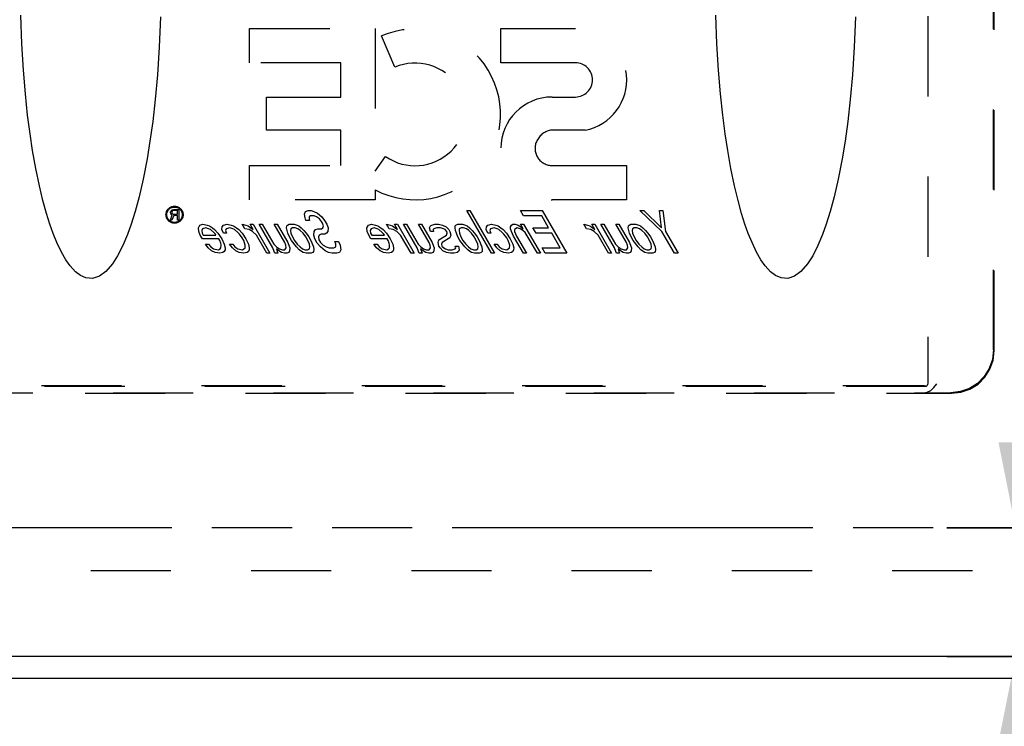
# Model space of a CAD drawing. Header units: inches. Extents: x 0 to 170, y 0 to 110.
# Tile 4 of 9: x 48 to 60, y 24 to 33. Entities that reach past the tile are written whole.
import ezdxf

# ---------------------------------------------------------------- set-up
doc = ezdxf.new("R2010")
doc.units = ezdxf.units.IN
doc.header["$LTSCALE"] = 9.35
doc.header["$MEASUREMENT"] = 0
doc.linetypes.add('HIDDEN', pattern=[0.2, 0.1, -0.1])
doc.linetypes.add('PHANTOM', pattern=[0.8, 0.45, -0.05, 0.1, -0.05, 0.1, -0.05])
doc.layers.get('0').update_dxf_attribs({"linetype": 'CONTINUOUS'})
for name, color, linetype in [('AVAILABLE_DOOR_SPACE', 7, 'CONTINUOUS'), ('BENT-SUB-6STUDS-TALLER', 7, 'CONTINUOUS'), ('DEFAULT_2', 8, 'HIDDEN'), ('DIMENSIONS', 7, 'CONTINUOUS')]:
    doc.layers.add(name, color=color, linetype=linetype)
doc.styles.get("Standard").update_dxf_attribs({"font": 'txt', "width": 0.8})
doc.dimstyles.new('DIMSTYLE_1', dxfattribs={"dimtxt": 0.85, "dimasz": 1, "dimexe": 0.18, "dimexo": 0.0625, "dimgap": 0.09, "dimtad": 0, "dimtih": 1, "dimtoh": 1, "dimzin": 4, "dimdsep": 46, "dimtxsty": 'Standard', "dimblk": '_FILLED', "dimblk1": '_FILLED', "dimblk2": '_FILLED', "dimcen": 0.09, "dimadec": 0, "dimazin": 0, "dimtfac": 1, "dimtofl": 0, "dimtmove": 0, "dimatfit": 3, "dimldrblk": '_FILLED', "dimfxl": 0, "dimtolj": 1, "dimtzin": 4, "dimarcsym": 0})
doc.dimstyles.new('DIMSTYLE_2', dxfattribs={"dimtxt": 0.85, "dimasz": 1, "dimexe": 0.18, "dimexo": 0.0625, "dimgap": 0.09, "dimtad": 0, "dimtih": 1, "dimtoh": 1, "dimzin": 4, "dimdsep": 46, "dimtxsty": 'Standard', "dimblk": '_FILLED', "dimblk1": '_FILLED', "dimblk2": '_FILLED', "dimcen": 0.09, "dimadec": 0, "dimazin": 0, "dimtfac": 1, "dimtofl": 0, "dimtmove": 0, "dimatfit": 3, "dimldrblk": '_FILLED', "dimfxl": 0, "dimtolj": 1, "dimtzin": 4, "dimarcsym": 0})

# ---------------------------------------------------------------- blocks, each defined once
blk = doc.blocks.new('_FILLED')
at = {"color": 0, "linetype": 'ByBlock'}
blk.add_solid([(0, 0), (-1, 0.2), (-1, -0.2)], dxfattribs=at)
blk = doc.blocks.new('*D')
at = {"layer": 'BENT-SUB-6STUDS-TALLER', "color": 2, "linetype": 'CONTINUOUS'}
for p, q in [((130.514, 82.575), (125.596, 82.575)), ((126.496, 82.575), (126.496, 55.8)), ((131.914, 82.575), (133.841, 82.575)), ((132.941, 82.575), (132.941, 69.975)), ((132.941, 54.95), (132.941, 67)), ((131.914, 54.95), (133.841, 54.95)), ((126.496, 27.325), (126.496, 54.1)), ((130.514, 27.325), (125.596, 27.325)), ((131.214, 26.625), (131.214, 22.717)), ((150.464, 26.625), (150.464, 22.717)), ((131.214, 23.617), (138.651, 23.617)), ((150.464, 23.617), (142.901, 23.617))]:
    blk.add_line(p, q, dxfattribs=at)
at = {"layer": 'DIMENSIONS', "color": 2, "linetype": 'CONTINUOUS'}
for p, q in [((44.113, 104.913), (44.113, 106.471)), ((68.113, 104.913), (68.113, 106.471)), ((44.113, 105.571), (53.988, 105.571)), ((68.113, 105.571), (58.238, 105.571)), ((43.571, 104.371), (40.969, 104.371)), ((41.869, 104.371), (41.869, 99.221)), ((41.869, 92.371), (41.869, 97.521)), ((43.571, 92.371), (40.969, 92.371)), ((148.879, 87.386), (148.098, 87.386)), ((148.879, 84.95), (148.879, 87.386)), ((59.872, 84.7), (59.872, 86.952)), ((59.872, 86.952), (60.697, 86.952)), ((152.207, 84.381), (153.694, 86.694)), ((153.694, 86.694), (154.519, 86.694)), ((43.556, 84.95), (40.597, 84.95)), ((41.497, 84.95), (41.497, 55.8)), ((151.996, 84.95), (147.979, 84.95)), ((18.706, 84.7), (21.743, 84.7)), ((20.843, 84.7), (20.843, 55.8)), ((59.071, 84.7), (60.772, 84.7)), ((151.389, 84.197), (147.979, 84.197)), ((148.879, 84.197), (148.879, 82.197)), ((152.839, 84.172), (152.839, 79.699)), ((152.089, 83.497), (152.089, 79.699)), ((59.071, 83.2), (60.772, 83.2)), ((60.772, 83.2), (59.071, 83.2)), ((59.872, 83.2), (59.872, 81.2)), ((59.872, 83.2), (59.872, 59.045)), ((152.089, 80.599), (150.089, 80.599)), ((152.839, 80.599), (154.863, 80.599)), ((45.738, 70.414), (45.738, 68.585)), ((64.988, 70.414), (64.988, 68.585)), ((45.738, 69.514), (53.238, 69.514)), ((64.988, 69.514), (57.488, 69.514)), ((44.238, 68.585), (44.238, 66.649)), ((45.738, 66.649), (45.738, 68.585)), ((64.988, 66.649), (64.988, 68.585)), ((67.863, 66.649), (67.863, 68.585)), ((44.238, 67.549), (42.238, 67.549)), ((45.738, 67.549), (47.666, 67.549)), ((64.988, 67.549), (63.484, 67.549)), ((67.863, 67.549), (69.863, 67.549)), ((59.872, 26.7), (59.872, 57.345)), ((41.497, 24.95), (41.497, 54.1)), ((20.843, 25.2), (20.843, 52.825)), ((59.872, 26.7), (59.872, 28.7)), ((60.772, 26.7), (59.071, 26.7)), ((59.071, 26.7), (60.772, 26.7)), ((18.706, 25.2), (21.743, 25.2)), ((59.071, 25.2), (60.772, 25.2)), ((59.872, 25.2), (59.872, 22.872)), ((43.556, 24.95), (40.597, 24.95)), ((59.872, 22.872), (60.697, 22.872)), ((44.238, 18.648), (44.238, 20.224)), ((67.863, 18.648), (67.863, 20.224)), ((44.238, 19.324), (52.226, 19.324)), ((67.863, 19.324), (59.876, 19.324))]:
    blk.add_line(p, q, dxfattribs=at)
at = {"layer": 'BENT-SUB-6STUDS-TALLER', "color": 2, "linetype": 'CONTINUOUS'}
for p, rotation in [((126.496, 82.575), 90), ((132.941, 82.575), 90), ((132.941, 54.95), 270), ((126.496, 27.325), 270), ((131.214, 23.617), 180)]:
    blk.add_blockref('_FILLED', p, dxfattribs=dict(at, rotation=rotation))
blk.add_blockref('_FILLED', (150.464, 23.617), dxfattribs=at)
at = {"layer": 'DIMENSIONS', "color": 2, "linetype": 'CONTINUOUS'}
for p, rotation in [((44.113, 105.571), 180), ((41.869, 104.371), 90), ((41.869, 92.371), 270), ((148.879, 84.95), 270), ((59.872, 84.7), 270), ((152.207, 84.381), 237.2760969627), ((41.497, 84.95), 90), ((20.843, 84.7), 90), ((148.879, 84.197), 90), ((59.872, 83.2), 90), ((59.872, 83.2), 90), ((152.839, 80.599), 180), ((45.738, 69.514), 180), ((45.738, 67.549), 180), ((67.863, 67.549), 180), ((59.872, 26.7), 270), ((59.872, 26.7), 270), ((20.843, 25.2), 270), ((41.497, 24.95), 270), ((59.872, 25.2), 90), ((44.238, 19.324), 180), ((67.863, 19.324), 360)]:
    blk.add_blockref('_FILLED', p, dxfattribs=dict(at, rotation=rotation))
for p in [(68.113, 105.571), (152.089, 80.599), (64.988, 69.514), (44.238, 67.549), (64.988, 67.549)]:
    blk.add_blockref('_FILLED', p, dxfattribs=at)
at = {"layer": 'BENT-SUB-6STUDS-TALLER', "color": 2, "linetype": 'CONTINUOUS', "width": 0.8}
for s, p in [('27.63', (131.241, 68.7)), ('typ.', (131.581, 67.425)), ('55.25', (124.796, 54.525)), ('19.25', (139.076, 23.192))]:
    blk.add_text(s, height=0.85, dxfattribs=at).set_placement(p)
at = {"layer": 'DIMENSIONS', "color": 2, "linetype": 'CONTINUOUS'}
for s, width, p in [('24.00', 0.8, (54.413, 105.146)), ('12.00', 0.8, (40.169, 97.946)), ('.75', 0.8, (145.633, 86.961)), ('1.50', 0.8, (61.122, 86.527)), ('%%c.44', 0.933333, (154.944, 86.269)), ('typ.', 0.8, (144.953, 85.686)), ('typ.', 0.8, (154.944, 84.994)), ('.75', 0.8, (155.288, 80.174)), ('typ.', 0.8, (155.288, 78.899)), ('19.25', 0.8, (53.663, 69.089)), ('1.50', 0.8, (48.091, 67.124)), ('2.88', 0.8, (60.339, 67.124)), ('56.50', 0.8, (58.172, 57.77)), ('59.50', 0.8, (19.143, 54.525)), ('60.00', 0.8, (39.797, 54.525)), ('DOOR', 0.8, (19.483, 53.25)), ('1.50', 0.8, (61.122, 22.447)), ('23.63 DOOR', 0.8, (52.651, 18.899))]:
    blk.add_text(s, height=0.85, dxfattribs=dict(at, width=width)).set_placement(p)

msp = doc.modelspace()

# ---------------------------------------------------------------- linework, layer by layer
at = {"color": 8, "linetype": 'HIDDEN'}
for p, q in [((50.011, 30.29), (50.034, 30.351)), ((50.013, 30.385), (50.016, 30.393)), ((50.013, 30.375), (50.013, 30.385)), ((50.016, 30.367), (50.013, 30.375)), ((50.016, 30.393), (50.024, 30.404)), ((50.024, 30.356), (50.016, 30.367)), ((50.024, 30.404), (50.034, 30.412)), ((50.034, 30.351), (50.024, 30.356)), ((50.031, 30.393), (50.029, 30.385)), ((50.029, 30.385), (50.029, 30.377)), ((50.029, 30.377), (50.031, 30.369)), ((50.05, 30.345), (50.029, 30.29)), ((50.037, 30.399), (50.031, 30.393)), ((50.031, 30.369), (50.037, 30.364)), ((50.034, 30.412), (50.047, 30.415)), ((50.045, 30.401), (50.037, 30.399)), ((50.037, 30.364), (50.045, 30.361)), ((50.094, 30.401), (50.045, 30.401)), ((50.045, 30.361), (50.094, 30.361)), ((50.047, 30.415), (50.11, 30.415)), ((50.094, 30.345), (50.05, 30.345)), ((50.094, 30.361), (50.094, 30.401)), ((50.094, 30.29), (50.094, 30.345)), ((50.11, 30.415), (50.11, 30.29)), ((51.578, 30.36), (51.588, 30.392)), ((51.582, 30.317), (51.578, 30.36)), ((51.588, 30.392), (51.617, 30.403)), ((51.617, 30.403), (51.652, 30.403)), ((51.632, 30.328), (51.63, 30.307)), ((51.647, 30.339), (51.632, 30.328)), ((51.689, 30.339), (51.647, 30.339)), ((51.652, 30.403), (51.686, 30.392)), ((51.686, 30.392), (51.727, 30.371)), ((51.716, 30.328), (51.689, 30.339)), ((51.75, 30.307), (51.716, 30.328)), ((51.727, 30.371), (51.78, 30.328)), ((51.78, 30.328), (51.811, 30.286)), ((53.469, 30.403), (53.504, 30.403)), ((53.758, 29.903), (53.469, 30.403)), ((53.504, 30.403), (53.793, 29.903)), ((54.096, 30.403), (54.349, 30.403)), ((54.133, 30.339), (54.096, 30.403)), ((54.344, 30.339), (54.133, 30.339)), ((54.424, 30.2), (54.344, 30.339)), ((54.349, 30.403), (54.638, 29.903)), ((55.49, 30.403), (55.533, 30.403)), ((55.744, 30.158), (55.49, 30.403)), ((55.533, 30.403), (55.741, 30.2)), ((55.716, 30.403), (55.758, 30.403)), ((55.741, 30.2), (55.716, 30.403)), ((55.758, 30.403), (55.787, 30.158)), ((50.029, 30.29), (50.011, 30.29)), ((50.11, 30.29), (50.094, 30.29)), ((50.339, 30.2), (50.356, 30.232)), ((50.356, 30.232), (50.392, 30.243)), ((50.392, 30.243), (50.441, 30.232)), ((50.441, 30.232), (50.468, 30.222)), ((50.468, 30.222), (50.501, 30.2)), ((50.612, 30.179), (50.615, 30.211)), ((50.615, 30.211), (50.631, 30.232)), ((50.631, 30.232), (50.674, 30.243)), ((50.674, 30.243), (50.722, 30.232)), ((50.722, 30.232), (50.749, 30.222)), ((50.749, 30.222), (50.783, 30.2)), ((50.85, 30.243), (50.891, 30.232)), ((50.881, 30.19), (50.85, 30.243)), ((50.891, 30.232), (50.918, 30.222)), ((50.918, 30.222), (50.952, 30.2)), ((50.941, 30.243), (50.977, 30.243)), ((50.978, 30.179), (50.941, 30.243)), ((50.977, 30.243), (51.173, 29.903)), ((51.047, 30.243), (51.082, 30.243)), ((51.207, 29.966), (51.047, 30.243)), ((51.082, 30.243), (51.217, 30.009)), ((51.223, 30.243), (51.258, 30.243)), ((51.346, 30.03), (51.223, 30.243)), ((51.258, 30.243), (51.381, 30.03)), ((51.367, 30.2), (51.369, 30.222)), ((51.369, 30.222), (51.377, 30.232)), ((51.377, 30.232), (51.399, 30.243)), ((51.399, 30.243), (51.456, 30.243)), ((51.456, 30.243), (51.49, 30.232)), ((51.49, 30.232), (51.51, 30.222)), ((51.51, 30.222), (51.536, 30.2)), ((51.593, 30.286), (51.582, 30.317)), ((51.635, 30.286), (51.593, 30.286)), ((51.63, 30.307), (51.635, 30.286)), ((51.775, 30.275), (51.75, 30.307)), ((51.787, 30.254), (51.775, 30.275)), ((51.799, 30.222), (51.787, 30.254)), ((51.79, 30.2), (51.799, 30.222)), ((51.811, 30.286), (51.836, 30.243)), ((51.836, 30.243), (51.853, 30.2)), ((52.304, 30.2), (52.321, 30.232)), ((52.321, 30.232), (52.357, 30.243)), ((52.357, 30.243), (52.405, 30.232)), ((52.405, 30.232), (52.433, 30.222)), ((52.433, 30.222), (52.466, 30.2)), ((52.533, 30.243), (52.574, 30.232)), ((52.564, 30.19), (52.533, 30.243)), ((52.574, 30.232), (52.602, 30.222)), ((52.602, 30.222), (52.635, 30.2)), ((52.625, 30.243), (52.66, 30.243)), ((52.661, 30.179), (52.625, 30.243)), ((52.66, 30.243), (52.856, 29.903)), ((52.73, 30.243), (52.765, 30.243)), ((52.89, 29.966), (52.73, 30.243)), ((52.765, 30.243), (52.901, 30.009)), ((52.906, 30.243), (52.942, 30.243)), ((53.029, 30.03), (52.906, 30.243)), ((52.942, 30.243), (53.064, 30.03)), ((53.036, 30.2), (53.045, 30.222)), ((53.045, 30.222), (53.06, 30.232)), ((53.06, 30.232), (53.096, 30.243)), ((53.096, 30.243), (53.139, 30.243)), ((53.139, 30.243), (53.187, 30.232)), ((53.187, 30.232), (53.228, 30.211)), ((53.228, 30.211), (53.26, 30.179)), ((53.332, 30.2), (53.334, 30.222)), ((53.334, 30.222), (53.342, 30.232)), ((53.342, 30.232), (53.364, 30.243)), ((53.364, 30.243), (53.42, 30.243)), ((53.42, 30.243), (53.455, 30.232)), ((53.455, 30.232), (53.475, 30.222)), ((53.475, 30.222), (53.501, 30.2)), ((53.697, 30.179), (53.699, 30.211)), ((53.699, 30.211), (53.715, 30.232)), ((53.715, 30.232), (53.758, 30.243)), ((53.758, 30.243), (53.807, 30.232)), ((53.807, 30.232), (53.834, 30.222)), ((53.834, 30.222), (53.868, 30.2)), ((53.979, 30.19), (53.981, 30.211)), ((53.981, 30.211), (53.99, 30.232)), ((53.99, 30.232), (54.005, 30.243)), ((54.005, 30.243), (54.033, 30.243)), ((54.033, 30.243), (54.067, 30.232)), ((54.067, 30.232), (54.101, 30.211)), ((54.096, 30.243), (54.132, 30.243)), ((54.127, 30.19), (54.096, 30.243)), ((54.101, 30.211), (54.127, 30.19)), ((54.132, 30.243), (54.328, 29.903)), ((54.836, 30.243), (54.877, 30.232)), ((54.867, 30.19), (54.836, 30.243)), ((54.877, 30.232), (54.905, 30.222)), ((54.905, 30.222), (54.938, 30.2)), ((54.927, 30.243), (54.963, 30.243)), ((54.964, 30.179), (54.927, 30.243)), ((54.963, 30.243), (55.159, 29.903)), ((55.033, 30.243), (55.068, 30.243)), ((55.193, 29.966), (55.033, 30.243)), ((55.068, 30.243), (55.203, 30.009)), ((55.209, 30.243), (55.244, 30.243)), ((55.332, 30.03), (55.209, 30.243)), ((55.244, 30.243), (55.367, 30.03)), ((55.353, 30.2), (55.355, 30.222)), ((55.355, 30.222), (55.363, 30.232)), ((55.363, 30.232), (55.385, 30.243)), ((55.385, 30.243), (55.442, 30.243)), ((55.442, 30.243), (55.476, 30.232)), ((55.476, 30.232), (55.496, 30.222)), ((55.496, 30.222), (55.523, 30.2)), ((50.343, 30.158), (50.339, 30.2)), ((50.36, 30.115), (50.343, 30.158)), ((50.385, 30.073), (50.36, 30.115)), ((50.388, 30.19), (50.379, 30.169)), ((50.379, 30.169), (50.383, 30.137)), ((50.383, 30.137), (50.395, 30.115)), ((50.424, 30.2), (50.388, 30.19)), ((50.395, 30.115), (50.543, 30.115)), ((50.458, 30.19), (50.424, 30.2)), ((50.478, 30.179), (50.458, 30.19)), ((50.518, 30.147), (50.478, 30.179)), ((50.501, 30.2), (50.528, 30.179)), ((50.537, 30.126), (50.518, 30.147)), ((50.528, 30.179), (50.566, 30.137)), ((50.543, 30.115), (50.537, 30.126)), ((50.566, 30.137), (50.61, 30.073)), ((50.63, 30.137), (50.612, 30.179)), ((50.665, 30.137), (50.63, 30.137)), ((50.662, 30.19), (50.653, 30.169)), ((50.653, 30.169), (50.665, 30.137)), ((50.705, 30.2), (50.662, 30.19)), ((50.74, 30.19), (50.705, 30.2)), ((50.76, 30.179), (50.74, 30.19)), ((50.8, 30.147), (50.76, 30.179)), ((50.783, 30.2), (50.809, 30.179)), ((50.819, 30.126), (50.8, 30.147)), ((50.809, 30.179), (50.848, 30.137)), ((50.85, 30.083), (50.819, 30.126)), ((50.848, 30.137), (50.892, 30.073)), ((50.929, 30.179), (50.881, 30.19)), ((50.969, 30.158), (50.929, 30.179)), ((50.952, 30.2), (50.978, 30.179)), ((51.015, 30.115), (50.969, 30.158)), ((51.138, 29.903), (51.015, 30.115)), ((51.372, 30.169), (51.367, 30.2)), ((51.383, 30.137), (51.372, 30.169)), ((51.401, 30.094), (51.383, 30.137)), ((51.416, 30.19), (51.414, 30.169)), ((51.414, 30.169), (51.418, 30.137)), ((51.438, 30.2), (51.416, 30.19)), ((51.418, 30.137), (51.436, 30.094)), ((51.466, 30.2), (51.438, 30.2)), ((51.5, 30.19), (51.466, 30.2)), ((51.527, 30.169), (51.5, 30.19)), ((51.559, 30.137), (51.527, 30.169)), ((51.536, 30.2), (51.569, 30.169)), ((51.591, 30.094), (51.559, 30.137)), ((51.569, 30.169), (51.594, 30.137)), ((51.594, 30.137), (51.626, 30.094)), ((51.684, 30.115), (51.688, 30.158)), ((51.695, 30.073), (51.684, 30.115)), ((51.688, 30.158), (51.704, 30.179)), ((51.704, 30.179), (51.733, 30.19)), ((51.733, 30.19), (51.775, 30.19)), ((51.748, 30.115), (51.739, 30.094)), ((51.77, 30.126), (51.748, 30.115)), ((51.812, 30.126), (51.77, 30.126)), ((51.775, 30.19), (51.79, 30.2)), ((51.834, 30.137), (51.812, 30.126)), ((51.85, 30.158), (51.834, 30.137)), ((51.853, 30.2), (51.85, 30.158)), ((52.308, 30.158), (52.304, 30.2)), ((52.325, 30.115), (52.308, 30.158)), ((52.35, 30.073), (52.325, 30.115)), ((52.352, 30.19), (52.344, 30.169)), ((52.344, 30.169), (52.348, 30.137)), ((52.348, 30.137), (52.36, 30.115)), ((52.389, 30.2), (52.352, 30.19)), ((52.36, 30.115), (52.508, 30.115)), ((52.423, 30.19), (52.389, 30.2)), ((52.443, 30.179), (52.423, 30.19)), ((52.483, 30.147), (52.443, 30.179)), ((52.466, 30.2), (52.492, 30.179)), ((52.502, 30.126), (52.483, 30.147)), ((52.492, 30.179), (52.531, 30.137)), ((52.508, 30.115), (52.502, 30.126)), ((52.531, 30.137), (52.575, 30.073)), ((52.612, 30.179), (52.564, 30.19)), ((52.653, 30.158), (52.612, 30.179)), ((52.635, 30.2), (52.661, 30.179)), ((52.698, 30.115), (52.653, 30.158)), ((52.821, 29.903), (52.698, 30.115)), ((53.047, 30.158), (53.036, 30.2)), ((53.082, 30.158), (53.047, 30.158)), ((53.085, 30.19), (53.077, 30.179)), ((53.077, 30.179), (53.082, 30.158)), ((53.121, 30.2), (53.085, 30.19)), ((53.163, 30.2), (53.121, 30.2)), ((53.145, 30.062), (53.234, 30.115)), ((53.198, 30.19), (53.163, 30.2)), ((53.218, 30.179), (53.198, 30.19)), ((53.237, 30.158), (53.218, 30.179)), ((53.234, 30.115), (53.242, 30.137)), ((53.242, 30.137), (53.237, 30.158)), ((53.26, 30.179), (53.272, 30.158)), ((53.272, 30.158), (53.283, 30.115)), ((53.283, 30.115), (53.273, 30.083)), ((53.337, 30.169), (53.332, 30.2)), ((53.348, 30.137), (53.337, 30.169)), ((53.366, 30.094), (53.348, 30.137)), ((53.381, 30.19), (53.379, 30.169)), ((53.379, 30.169), (53.383, 30.137)), ((53.403, 30.2), (53.381, 30.19)), ((53.383, 30.137), (53.401, 30.094)), ((53.431, 30.2), (53.403, 30.2)), ((53.465, 30.19), (53.431, 30.2)), ((53.492, 30.169), (53.465, 30.19)), ((53.524, 30.137), (53.492, 30.169)), ((53.501, 30.2), (53.534, 30.169)), ((53.556, 30.094), (53.524, 30.137)), ((53.534, 30.169), (53.559, 30.137)), ((53.559, 30.137), (53.591, 30.094)), ((53.714, 30.137), (53.697, 30.179)), ((53.749, 30.137), (53.714, 30.137)), ((53.747, 30.19), (53.738, 30.169)), ((53.738, 30.169), (53.749, 30.137)), ((53.79, 30.2), (53.747, 30.19)), ((53.824, 30.19), (53.79, 30.2)), ((53.845, 30.179), (53.824, 30.19)), ((53.884, 30.147), (53.845, 30.179)), ((53.868, 30.2), (53.894, 30.179)), ((53.903, 30.126), (53.884, 30.147)), ((53.894, 30.179), (53.933, 30.137)), ((53.935, 30.083), (53.903, 30.126)), ((53.933, 30.137), (53.976, 30.073)), ((53.991, 30.158), (53.979, 30.19)), ((54.014, 30.105), (53.991, 30.158)), ((54.131, 29.903), (54.014, 30.105)), ((54.028, 30.179), (54.026, 30.158)), ((54.026, 30.158), (54.05, 30.105)), ((54.036, 30.19), (54.028, 30.179)), ((54.058, 30.2), (54.036, 30.19)), ((54.05, 30.105), (54.166, 29.903)), ((54.092, 30.19), (54.058, 30.2)), ((54.125, 30.169), (54.092, 30.19)), ((54.152, 30.147), (54.125, 30.169)), ((54.293, 29.903), (54.152, 30.147)), ((54.241, 30.2), (54.424, 30.2)), ((54.278, 30.137), (54.241, 30.2)), ((54.461, 30.137), (54.278, 30.137)), ((54.559, 29.966), (54.461, 30.137)), ((54.915, 30.179), (54.867, 30.19)), ((54.956, 30.158), (54.915, 30.179)), ((54.938, 30.2), (54.964, 30.179)), ((55.001, 30.115), (54.956, 30.158)), ((55.124, 29.903), (55.001, 30.115)), ((55.358, 30.169), (55.353, 30.2)), ((55.369, 30.137), (55.358, 30.169)), ((55.387, 30.094), (55.369, 30.137)), ((55.402, 30.19), (55.4, 30.169)), ((55.4, 30.169), (55.404, 30.137)), ((55.424, 30.2), (55.402, 30.19)), ((55.404, 30.137), (55.422, 30.094)), ((55.452, 30.2), (55.424, 30.2)), ((55.486, 30.19), (55.452, 30.2)), ((55.513, 30.169), (55.486, 30.19)), ((55.545, 30.137), (55.513, 30.169)), ((55.523, 30.2), (55.555, 30.169)), ((55.577, 30.094), (55.545, 30.137)), ((55.555, 30.169), (55.58, 30.137)), ((55.58, 30.137), (55.612, 30.094)), ((55.892, 29.903), (55.744, 30.158)), ((55.787, 30.158), (55.934, 29.903)), ((50.575, 30.073), (50.385, 30.073)), ((50.422, 30.009), (50.457, 30.009)), ((50.453, 29.966), (50.422, 30.009)), ((50.457, 30.009), (50.482, 29.977)), ((50.587, 30.052), (50.575, 30.073)), ((50.599, 30.02), (50.587, 30.052)), ((50.604, 29.998), (50.599, 30.02)), ((50.601, 29.966), (50.604, 29.998)), ((50.61, 30.073), (50.64, 30.009)), ((50.64, 30.009), (50.65, 29.966)), ((50.703, 30.009), (50.739, 30.009)), ((50.735, 29.966), (50.703, 30.009)), ((50.739, 30.009), (50.764, 29.977)), ((50.869, 30.052), (50.85, 30.083)), ((50.885, 29.998), (50.869, 30.052)), ((50.883, 29.966), (50.885, 29.998)), ((50.892, 30.073), (50.922, 30.009)), ((50.922, 30.009), (50.932, 29.966)), ((51.217, 30.009), (51.25, 29.977)), ((51.357, 29.998), (51.346, 30.03)), ((51.362, 29.966), (51.357, 29.998)), ((51.381, 30.03), (51.399, 29.988)), ((51.399, 29.988), (51.404, 29.966)), ((51.425, 30.052), (51.401, 30.094)), ((51.482, 29.977), (51.425, 30.052)), ((51.436, 30.094), (51.46, 30.052)), ((51.46, 30.052), (51.492, 30.009)), ((51.492, 30.009), (51.525, 29.977)), ((51.615, 30.052), (51.591, 30.094)), ((51.633, 30.009), (51.615, 30.052)), ((51.626, 30.094), (51.651, 30.052)), ((51.637, 29.977), (51.633, 30.009)), ((51.651, 30.052), (51.68, 29.977)), ((51.725, 30.02), (51.695, 30.073)), ((51.764, 29.977), (51.725, 30.02)), ((51.739, 30.094), (51.743, 30.062)), ((51.743, 30.062), (51.761, 30.03)), ((51.761, 30.03), (51.794, 29.998)), ((51.794, 29.998), (51.827, 29.977)), ((51.931, 30.041), (51.974, 30.041)), ((51.943, 30.009), (51.931, 30.041)), ((51.94, 29.977), (51.943, 30.009)), ((51.974, 30.041), (51.991, 29.998)), ((51.991, 29.998), (52.001, 29.945)), ((52.54, 30.073), (52.35, 30.073)), ((52.386, 30.009), (52.422, 30.009)), ((52.418, 29.966), (52.386, 30.009)), ((52.422, 30.009), (52.447, 29.977)), ((52.552, 30.052), (52.54, 30.073)), ((52.563, 30.02), (52.552, 30.052)), ((52.569, 29.998), (52.563, 30.02)), ((52.566, 29.966), (52.569, 29.998)), ((52.575, 30.073), (52.605, 30.009)), ((52.605, 30.009), (52.615, 29.966)), ((52.901, 30.009), (52.933, 29.977)), ((53.041, 29.998), (53.029, 30.03)), ((53.045, 29.966), (53.041, 29.998)), ((53.064, 30.03), (53.082, 29.988)), ((53.082, 29.988), (53.087, 29.966)), ((53.135, 30.03), (53.145, 30.062)), ((53.145, 29.988), (53.135, 30.03)), ((53.158, 29.966), (53.145, 29.988)), ((53.184, 30.03), (53.175, 30.009)), ((53.175, 30.009), (53.18, 29.988)), ((53.18, 29.988), (53.2, 29.966)), ((53.273, 30.083), (53.184, 30.03)), ((53.335, 29.988), (53.371, 29.988)), ((53.341, 29.966), (53.335, 29.988)), ((53.39, 30.052), (53.366, 30.094)), ((53.371, 29.988), (53.381, 29.945)), ((53.447, 29.977), (53.39, 30.052)), ((53.401, 30.094), (53.425, 30.052)), ((53.425, 30.052), (53.457, 30.009)), ((53.457, 30.009), (53.489, 29.977)), ((53.58, 30.052), (53.556, 30.094)), ((53.598, 30.009), (53.58, 30.052)), ((53.591, 30.094), (53.615, 30.052)), ((53.602, 29.977), (53.598, 30.009)), ((53.615, 30.052), (53.644, 29.977)), ((53.788, 30.009), (53.823, 30.009)), ((53.82, 29.966), (53.788, 30.009)), ((53.823, 30.009), (53.849, 29.977)), ((53.954, 30.052), (53.935, 30.083)), ((53.97, 29.998), (53.954, 30.052)), ((53.967, 29.966), (53.97, 29.998)), ((53.976, 30.073), (54.006, 30.009)), ((54.006, 30.009), (54.017, 29.966)), ((55.203, 30.009), (55.236, 29.977)), ((55.343, 29.998), (55.332, 30.03)), ((55.348, 29.966), (55.343, 29.998)), ((55.367, 30.03), (55.385, 29.988)), ((55.385, 29.988), (55.39, 29.966)), ((55.411, 30.052), (55.387, 30.094)), ((55.468, 29.977), (55.411, 30.052)), ((55.422, 30.094), (55.447, 30.052)), ((55.447, 30.052), (55.478, 30.009)), ((55.478, 30.009), (55.511, 29.977)), ((55.601, 30.052), (55.577, 30.094)), ((55.619, 30.009), (55.601, 30.052)), ((55.612, 30.094), (55.637, 30.052)), ((55.623, 29.977), (55.619, 30.009)), ((55.637, 30.052), (55.666, 29.977)), ((50.493, 29.934), (50.453, 29.966)), ((50.482, 29.977), (50.516, 29.956)), ((50.533, 29.913), (50.493, 29.934)), ((50.516, 29.956), (50.571, 29.945)), ((50.589, 29.903), (50.533, 29.913)), ((50.571, 29.945), (50.593, 29.956)), ((50.625, 29.913), (50.589, 29.903)), ((50.593, 29.956), (50.601, 29.966)), ((50.64, 29.924), (50.625, 29.913)), ((50.649, 29.945), (50.64, 29.924)), ((50.65, 29.966), (50.649, 29.945)), ((50.774, 29.934), (50.735, 29.966)), ((50.764, 29.977), (50.797, 29.956)), ((50.815, 29.913), (50.774, 29.934)), ((50.797, 29.956), (50.853, 29.945)), ((50.87, 29.903), (50.815, 29.913)), ((50.853, 29.945), (50.883, 29.966)), ((50.906, 29.913), (50.87, 29.903)), ((50.921, 29.924), (50.906, 29.913)), ((50.93, 29.945), (50.921, 29.924)), ((50.932, 29.966), (50.93, 29.945)), ((51.173, 29.903), (51.138, 29.903)), ((51.224, 29.924), (51.207, 29.966)), ((51.23, 29.903), (51.224, 29.924)), ((51.265, 29.903), (51.23, 29.903)), ((51.288, 29.924), (51.248, 29.956)), ((51.248, 29.956), (51.265, 29.903)), ((51.25, 29.977), (51.283, 29.956)), ((51.283, 29.956), (51.318, 29.945)), ((51.308, 29.913), (51.288, 29.924)), ((51.342, 29.903), (51.308, 29.913)), ((51.318, 29.945), (51.346, 29.945)), ((51.37, 29.903), (51.342, 29.903)), ((51.346, 29.945), (51.362, 29.966)), ((51.392, 29.913), (51.37, 29.903)), ((51.401, 29.934), (51.392, 29.913)), ((51.404, 29.966), (51.401, 29.934)), ((51.515, 29.945), (51.482, 29.977)), ((51.541, 29.924), (51.515, 29.945)), ((51.525, 29.977), (51.551, 29.956)), ((51.561, 29.913), (51.541, 29.924)), ((51.551, 29.956), (51.585, 29.945)), ((51.596, 29.903), (51.561, 29.913)), ((51.585, 29.945), (51.613, 29.945)), ((51.652, 29.903), (51.596, 29.903)), ((51.613, 29.945), (51.635, 29.956)), ((51.635, 29.956), (51.637, 29.977)), ((51.674, 29.913), (51.652, 29.903)), ((51.682, 29.924), (51.674, 29.913)), ((51.68, 29.977), (51.684, 29.945)), ((51.684, 29.945), (51.682, 29.924)), ((51.817, 29.934), (51.764, 29.977)), ((51.857, 29.913), (51.817, 29.934)), ((51.827, 29.977), (51.862, 29.966)), ((51.899, 29.903), (51.857, 29.913)), ((51.862, 29.966), (51.918, 29.966)), ((51.955, 29.903), (51.899, 29.903)), ((51.918, 29.966), (51.94, 29.977)), ((51.984, 29.913), (51.955, 29.903)), ((52.001, 29.945), (51.984, 29.913)), ((52.458, 29.934), (52.418, 29.966)), ((52.447, 29.977), (52.481, 29.956)), ((52.498, 29.913), (52.458, 29.934)), ((52.481, 29.956), (52.536, 29.945)), ((52.554, 29.903), (52.498, 29.913)), ((52.536, 29.945), (52.558, 29.956)), ((52.59, 29.913), (52.554, 29.903)), ((52.558, 29.956), (52.566, 29.966)), ((52.605, 29.924), (52.59, 29.913)), ((52.613, 29.945), (52.605, 29.924)), ((52.615, 29.966), (52.613, 29.945)), ((52.856, 29.903), (52.821, 29.903)), ((52.907, 29.924), (52.89, 29.966)), ((52.913, 29.903), (52.907, 29.924)), ((52.948, 29.903), (52.913, 29.903)), ((52.971, 29.924), (52.931, 29.956)), ((52.931, 29.956), (52.948, 29.903)), ((52.933, 29.977), (52.966, 29.956)), ((52.966, 29.956), (53.001, 29.945)), ((52.991, 29.913), (52.971, 29.924)), ((53.025, 29.903), (52.991, 29.913)), ((53.001, 29.945), (53.029, 29.945)), ((53.054, 29.903), (53.025, 29.903)), ((53.029, 29.945), (53.045, 29.966)), ((53.076, 29.913), (53.054, 29.903)), ((53.084, 29.934), (53.076, 29.913)), ((53.087, 29.966), (53.084, 29.934)), ((53.19, 29.934), (53.158, 29.966)), ((53.231, 29.913), (53.19, 29.934)), ((53.2, 29.966), (53.22, 29.956)), ((53.22, 29.956), (53.254, 29.945)), ((53.279, 29.903), (53.231, 29.913)), ((53.254, 29.945), (53.297, 29.945)), ((53.321, 29.903), (53.279, 29.903)), ((53.297, 29.945), (53.333, 29.956)), ((53.357, 29.913), (53.321, 29.903)), ((53.333, 29.956), (53.341, 29.966)), ((53.372, 29.924), (53.357, 29.913)), ((53.381, 29.945), (53.372, 29.924)), ((53.48, 29.945), (53.447, 29.977)), ((53.506, 29.924), (53.48, 29.945)), ((53.489, 29.977), (53.516, 29.956)), ((53.526, 29.913), (53.506, 29.924)), ((53.516, 29.956), (53.55, 29.945)), ((53.561, 29.903), (53.526, 29.913)), ((53.55, 29.945), (53.578, 29.945)), ((53.617, 29.903), (53.561, 29.903)), ((53.578, 29.945), (53.6, 29.956)), ((53.6, 29.956), (53.602, 29.977)), ((53.639, 29.913), (53.617, 29.903)), ((53.647, 29.924), (53.639, 29.913)), ((53.644, 29.977), (53.649, 29.945)), ((53.649, 29.945), (53.647, 29.924)), ((53.793, 29.903), (53.758, 29.903)), ((53.859, 29.934), (53.82, 29.966)), ((53.849, 29.977), (53.882, 29.956)), ((53.9, 29.913), (53.859, 29.934)), ((53.882, 29.956), (53.937, 29.945)), ((53.955, 29.903), (53.9, 29.913)), ((53.937, 29.945), (53.967, 29.966)), ((53.991, 29.913), (53.955, 29.903)), ((54.006, 29.924), (53.991, 29.913)), ((54.015, 29.945), (54.006, 29.924)), ((54.017, 29.966), (54.015, 29.945)), ((54.166, 29.903), (54.131, 29.903)), ((54.328, 29.903), (54.293, 29.903)), ((54.348, 29.966), (54.559, 29.966)), ((54.385, 29.903), (54.348, 29.966)), ((54.638, 29.903), (54.385, 29.903)), ((55.159, 29.903), (55.124, 29.903)), ((55.21, 29.924), (55.193, 29.966)), ((55.216, 29.903), (55.21, 29.924)), ((55.251, 29.903), (55.216, 29.903)), ((55.274, 29.924), (55.234, 29.956)), ((55.234, 29.956), (55.251, 29.903)), ((55.236, 29.977), (55.269, 29.956)), ((55.269, 29.956), (55.304, 29.945)), ((55.294, 29.913), (55.274, 29.924)), ((55.328, 29.903), (55.294, 29.913)), ((55.304, 29.945), (55.332, 29.945)), ((55.356, 29.903), (55.328, 29.903)), ((55.332, 29.945), (55.348, 29.966)), ((55.378, 29.913), (55.356, 29.903)), ((55.387, 29.934), (55.378, 29.913)), ((55.39, 29.966), (55.387, 29.934)), ((55.501, 29.945), (55.468, 29.977)), ((55.527, 29.924), (55.501, 29.945)), ((55.511, 29.977), (55.537, 29.956)), ((55.547, 29.913), (55.527, 29.924)), ((55.537, 29.956), (55.571, 29.945)), ((55.582, 29.903), (55.547, 29.913)), ((55.571, 29.945), (55.599, 29.945)), ((55.638, 29.903), (55.582, 29.903)), ((55.599, 29.945), (55.622, 29.956)), ((55.622, 29.956), (55.623, 29.977)), ((55.66, 29.913), (55.638, 29.903)), ((55.668, 29.924), (55.66, 29.913)), ((55.666, 29.977), (55.67, 29.945)), ((55.67, 29.945), (55.668, 29.924)), ((55.934, 29.903), (55.892, 29.903))]:
    msp.add_line(p, q, dxfattribs=at)
at = {"color": 3, "linetype": 'CONTINUOUS'}
for p, q in [((67.863, 25.2), (44.238, 25.2)), ((44.176, 24.95), (68.05, 24.95))]:
    msp.add_line(p, q, dxfattribs=at)
at = {"color": 8, "linetype": 'HIDDEN'}
for radius in [0.1, 0.0902]:
    msp.add_circle((50.06, 30.353), radius, dxfattribs=at)
at = {"layer": 'AVAILABLE_DOOR_SPACE', "color": 4, "linetype": 'PHANTOM'}
msp.add_line((64.988, 26.7), (45.738, 26.7), dxfattribs=at)
at = {"layer": 'DEFAULT_2', "color": 8, "linetype": 'HIDDEN'}
for p, q in [((58.849, 38.278), (58.849, 28.388)), ((59.622, 28.769), (59.622, 37.778)), ((59.615, 28.776), (59.615, 32.73)), ((50.935, 32.526), (52.401, 32.526)), ((50.935, 32.126), (50.935, 32.526)), ((52.401, 32.526), (52.401, 30.861)), ((53.868, 32.526), (54.736, 32.526)), ((53.868, 32.126), (53.868, 32.526)), ((52.63, 32.074), (52.473, 32.438)), ((52.001, 32.126), (50.935, 32.126)), ((52.001, 31.726), (52.001, 32.126)), ((54.736, 32.126), (53.868, 32.126)), ((51.133, 31.726), (52.001, 31.726)), ((51.133, 31.338), (51.133, 31.726)), ((54.466, 31.726), (54.736, 31.726)), ((52.001, 31.338), (51.133, 31.338)), ((52.001, 30.927), (52.001, 31.338)), ((54.849, 31.338), (54.446, 31.338)), ((52.401, 30.861), (52.522, 31.033)), ((50.935, 30.927), (52.001, 30.927)), ((50.935, 30.528), (50.935, 30.927)), ((54.466, 30.927), (55.334, 30.927)), ((55.334, 30.927), (55.334, 30.528)), ((52.401, 30.642), (52.401, 30.528)), ((52.401, 30.528), (50.935, 30.528)), ((55.334, 30.528), (54.466, 30.528)), ((47.146, 28.271), (59.124, 28.271)), ((58.829, 28.351), (47.44, 28.351)), ((47.473, 28.278), (58.796, 28.278)), ((58.791, 28.357), (47.478, 28.357)), ((58.797, 28.278), (59.117, 28.278)), ((66.848, 26.2), (45.378, 26.2))]:
    msp.add_line(p, q, dxfattribs=at)
for points in [[(49.895, 32.662), (49.881, 32.308), (49.86, 31.986), (49.834, 31.697), (49.805, 31.44), (49.773, 31.211), (49.74, 31.005), (49.694, 30.767), (49.647, 30.563), (49.601, 30.39), (49.555, 30.244), (49.511, 30.121), (49.457, 29.994), (49.395, 29.873), (49.337, 29.782), (49.258, 29.69), (49.184, 29.636), (49.104, 29.61), (49.027, 29.616), (48.963, 29.644), (48.905, 29.688), (48.843, 29.756), (48.791, 29.829), (48.741, 29.917), (48.687, 30.029), (48.645, 30.134), (48.606, 30.242), (48.566, 30.369), (48.525, 30.518), (48.483, 30.692), (48.441, 30.894), (48.404, 31.101), (48.375, 31.295), (48.346, 31.515), (48.32, 31.762), (48.296, 32.039), (48.278, 32.345), (48.265, 32.682)], [(58.004, 32.662), (57.99, 32.308), (57.969, 31.986), (57.943, 31.697), (57.914, 31.44), (57.883, 31.211), (57.849, 31.005), (57.803, 30.767), (57.756, 30.563), (57.71, 30.39), (57.664, 30.244), (57.62, 30.121), (57.566, 29.994), (57.505, 29.873), (57.446, 29.782), (57.367, 29.69), (57.293, 29.636), (57.213, 29.61), (57.136, 29.616), (57.072, 29.644), (57.014, 29.688), (56.952, 29.756), (56.9, 29.829), (56.85, 29.917), (56.797, 30.029), (56.754, 30.134), (56.715, 30.242), (56.675, 30.369), (56.634, 30.518), (56.592, 30.692), (56.55, 30.894), (56.514, 31.101), (56.484, 31.295), (56.455, 31.515), (56.429, 31.762), (56.406, 32.039), (56.387, 32.345), (56.374, 32.682)], [(59.615, 28.776), (59.602, 28.664), (59.565, 28.559), (59.506, 28.465), (59.428, 28.386), (59.333, 28.327), (59.228, 28.29), (59.117, 28.278)], [(59.124, 28.271), (59.235, 28.283), (59.34, 28.32), (59.435, 28.379), (59.513, 28.458), (59.572, 28.552), (59.609, 28.657), (59.622, 28.769)], [(58.797, 28.278), (58.839, 28.284), (58.882, 28.304), (58.92, 28.337), (58.952, 28.381)], [(58.849, 28.388), (58.846, 28.373), (58.84, 28.361), (58.829, 28.351)], [(58.829, 28.351), (58.826, 28.352), (58.823, 28.352), (58.82, 28.353), (58.817, 28.354), (58.815, 28.354), (58.812, 28.355), (58.809, 28.355), (58.806, 28.356), (58.804, 28.356), (58.801, 28.356), (58.798, 28.357), (58.795, 28.357), (58.791, 28.357)]]:
    msp.add_lwpolyline(points, dxfattribs=at)
for centre, radius, start, end in [((52.867, 31.523), 0.996, 242.1038, 113.3016), ((54.736, 31.926), 0.599, 280.9084, 90), ((52.867, 31.523), 0.599, 234.8565, 113.3016), ((54.736, 31.926), 0.2, 270, 90), ((54.466, 31.127), 0.599, 90, 270), ((54.489, 31.118), 0.224, 101.1659, 157.6698), ((54.466, 31.127), 0.2, 157.6698, 270)]:
    msp.add_arc(centre, radius, start, end, dxfattribs=at)

# ---------------------------------------------------------------- dimensions: what is measured, and where the dimension line sits
at = {"layer": 'BENT-SUB-6STUDS-TALLER', "color": 2, "linetype": 'CONTINUOUS'}
dim = msp.add_linear_dim(base=(132.941162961, 54.949651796), p1=(131.913715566, 82.574651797), p2=(131.913715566, 54.949651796), angle=270, text='<>\\Ptyp.', dimstyle='DIMSTYLE_1', dxfattribs=at)
dim.commit()
dim.dimension.update_dxf_attribs({"geometry": '*D', "text_midpoint": (132.941162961, 68.487772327), "dimtype": 160})
dim = msp.add_linear_dim(base=(126.496, 27.325), p1=(130.514, 82.575), p2=(130.514, 27.325), angle=270, dimstyle='DIMSTYLE_1', dxfattribs=at)
dim.commit()
dim.dimension.update_dxf_attribs({"geometry": '*D', "text_midpoint": (126.496, 54.95), "dimtype": 160})
dim = msp.add_linear_dim(base=(150.464, 23.617), p1=(131.214, 26.625), p2=(150.464, 26.625), dimstyle='DIMSTYLE_1', dxfattribs=at)
dim.commit()
dim.dimension.update_dxf_attribs({"geometry": '*D', "text_midpoint": (140.776, 23.617), "dimtype": 160})
at = {"layer": 'DIMENSIONS', "color": 2, "linetype": 'CONTINUOUS'}
for base, p1, p2, middle in [((68.113, 105.571), (44.113, 106.471), (68.113, 106.471), (56.113, 105.571)), ((67.863291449, 67.549294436), (64.988291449, 68.584516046), (67.863291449, 68.584516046), (61.699438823, 67.549294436))]:
    dim = msp.add_linear_dim(base=base, p1=p1, p2=p2, dimstyle='DIMSTYLE_1', dxfattribs=at)
    dim.commit()
    dim.dimension.update_dxf_attribs({"geometry": '*D', "text_midpoint": middle, "dimtype": 160})
for base, p1, p2, angle, middle in [((41.497, 24.95), (43.556, 84.95), (43.556, 24.95), 270, (41.497, 54.95)), ((41.869, 92.371), (43.571, 104.371), (43.571, 92.371), 270, (41.869, 98.371)), ((59.872, 84.7), (60.772, 83.2), (60.772, 84.7), 90, (62.482, 86.952)), ((59.872, 26.7), (60.772, 83.2), (60.772, 26.7), 270, (59.872, 58.195)), ((45.738, 69.514), (64.988, 68.585), (45.738, 68.585), 180, (55.363, 69.514)), ((44.238, 67.549), (45.738, 68.585), (44.238, 68.585), 180, (49.451, 67.549)), ((59.872, 26.7), (60.772, 25.2), (60.772, 26.7), 90, (62.482, 22.872))]:
    dim = msp.add_linear_dim(base=base, p1=p1, p2=p2, angle=angle, dimstyle='DIMSTYLE_1', dxfattribs=at)
    dim.commit()
    dim.dimension.update_dxf_attribs({"geometry": '*D', "text_midpoint": middle, "dimtype": 160})
for base, p1, p2, angle, text, middle in [((20.843, 25.2), (18.706, 84.7), (18.706, 25.2), 270, '<>\\PDOOR', (20.843, 54.312)), ((148.879, 84.95), (151.389, 84.197), (151.996, 84.95), 90, '<>\\Ptyp.', (146.313, 86.748)), ((152.089, 80.599), (152.839, 84.172), (152.089, 83.497), 180, '<>\\Ptyp.', (156.648, 79.962))]:
    dim = msp.add_linear_dim(base=base, p1=p1, p2=p2, angle=angle, text=text, dimstyle='DIMSTYLE_1', dxfattribs=at)
    dim.commit()
    dim.dimension.update_dxf_attribs({"geometry": '*D', "text_midpoint": middle, "dimtype": 160})
dim = msp.add_linear_dim(base=(67.863291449, 19.323884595), p1=(44.238291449, 20.223884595), p2=(67.863291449, 20.223884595), text='<> DOOR', dimstyle='DIMSTYLE_1', dxfattribs=at)
dim.commit()
dim.dimension.update_dxf_attribs({"geometry": '*D', "text_midpoint": (56.050791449, 19.323884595), "dimtype": 160})
dim = msp.add_diameter_dim_2p(p1=(152.207, 84.381), p2=(151.97, 84.013), text='<>\\Ptyp.', dimstyle='DIMSTYLE_2', dxfattribs=at)
dim.commit()
dim.dimension.update_dxf_attribs({"geometry": '*D', "text_midpoint": (156.53, 86.057), "dimtype": 163})

doc.saveas('drawing.dxf')
